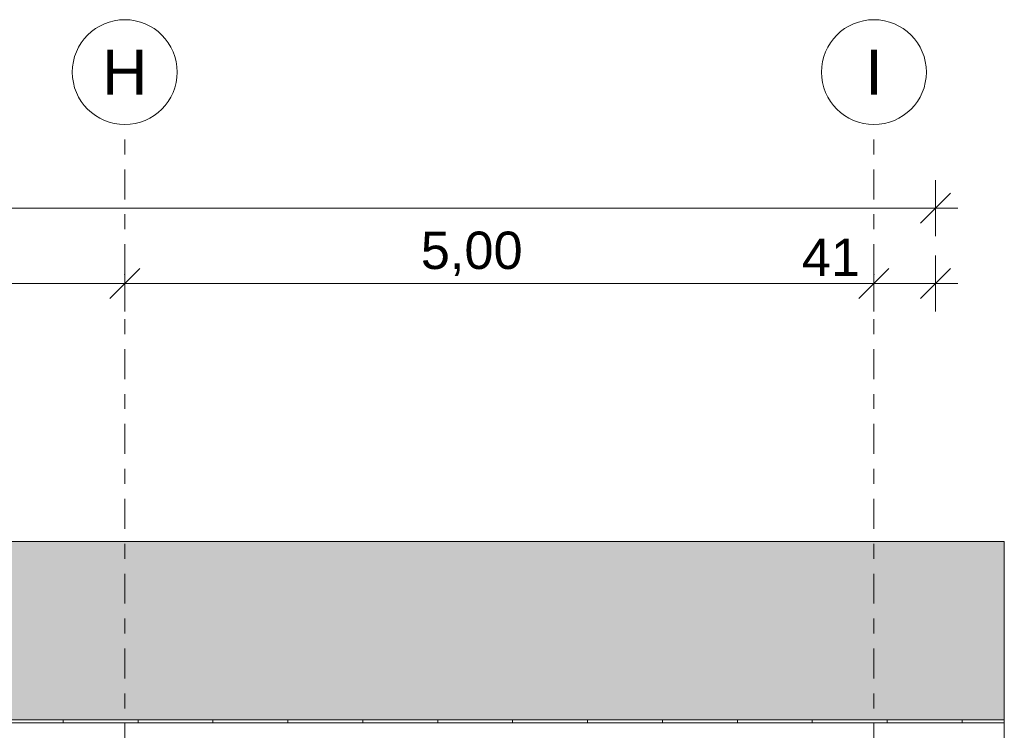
# Model space of a CAD drawing. Header units: metres. Extents: x -4 to 112, y -27 to 26.
# Tile 125 of 167: x 52.05 to 58.62, y 5.95 to 10.7. Entities that reach past the tile are written whole.
import ezdxf
from ezdxf.enums import TextEntityAlignment as Align

# ---------------------------------------------------------------- set-up
doc = ezdxf.new("R2010")
doc.units = ezdxf.units.M
doc.header["$MEASUREMENT"] = 0
doc.linetypes.add('Raster', pattern=[0.4, 0.2, -0.1, 0, -0.1])
for name, color, linetype in [('30 Dachaufbau', 7, 'Continuous'), ('90 Achsraster', 7, 'Continuous'), ('94 Genehmigungsplanung Bemaßung', 7, 'Continuous')]:
    doc.layers.add(name, color=color, linetype=linetype)
doc.styles.add('ERSTELLTER_STIL_1', font='arial.ttf')
doc.styles.add('ERSTELLTER_STIL_2', font='arial.ttf')
doc.dimstyles.new('ERSTELLTER_STIL__1', dxfattribs={"dimtxt": 0.25, "dimasz": 0.19, "dimexe": 0.18, "dimexo": 0.1, "dimgap": 0, "dimtad": 1, "dimtih": 1, "dimtoh": 1, "dimzin": 0, "dimdsep": 46, "dimtxsty": 'ERSTELLTER_STIL_2', "dimblk": 'ARROWHEAD_6', "dimblk1": 'ARROWHEAD_6', "dimblk2": 'ARROWHEAD_6', "dimcen": 0.09, "dimclrd": 7, "dimclre": 7, "dimclrt": 7, "dimazin": 0, "dimtfac": 1, "dimtdec": 4, "dimtmove": 0, "dimatfit": 3, "dimfxl": 1, "dimtolj": 1, "dimtzin": 0, "dimarcsym": 0})

# ---------------------------------------------------------------- blocks, each defined once
blk = doc.blocks.new('*X3', base_point=(27236.1321, 0))
at = {"layer": '30 Dachaufbau', "linetype": 'Continuous', "lineweight": 0, "true_color": 0x000000}
blk.add_hatch(color=18, dxfattribs=at).paths.add_polyline_path([(22.8511, 7.2143), (16.8411, 7.2143), (16.8411, 6.0233), (58.6225, 6.0233), (58.6225, 7.2143), (37.6511, 7.2143), (37.6511, 7.0042), (22.8511, 7.0042)])
blk = doc.blocks.new('*X4', base_point=(27236.1321, 0))
at = {"layer": '30 Dachaufbau', "color": 7, "linetype": 'Continuous', "lineweight": 13}
for p, q in [((52.3411, 6.0035), (52.3411, 6.0233)), ((52.3411, 6.0035), (52.3411, 6.0233)), ((52.8411, 6.0035), (52.8411, 6.0233)), ((52.8411, 6.0035), (52.8411, 6.0233)), ((53.3411, 6.0035), (53.3411, 6.0233)), ((53.3411, 6.0035), (53.3411, 6.0233)), ((53.8411, 6.0035), (53.8411, 6.0233)), ((53.8411, 6.0035), (53.8411, 6.0233)), ((54.3411, 6.0035), (54.3411, 6.0233)), ((54.3411, 6.0035), (54.3411, 6.0233)), ((54.8411, 6.0035), (54.8411, 6.0233)), ((54.8411, 6.0035), (54.8411, 6.0233)), ((55.3411, 6.0035), (55.3411, 6.0233)), ((55.3411, 6.0035), (55.3411, 6.0233)), ((55.8411, 6.0035), (55.8411, 6.0233)), ((55.8411, 6.0035), (55.8411, 6.0233)), ((56.3411, 6.0035), (56.3411, 6.0233)), ((56.3411, 6.0035), (56.3411, 6.0233)), ((56.8411, 6.0035), (56.8411, 6.0233)), ((56.8411, 6.0035), (56.8411, 6.0233)), ((57.3411, 6.0035), (57.3411, 6.0233)), ((57.3411, 6.0035), (57.3411, 6.0233)), ((57.8411, 6.0035), (57.8411, 6.0233)), ((57.8411, 6.0035), (57.8411, 6.0233)), ((58.3411, 6.0035), (58.3411, 6.0233)), ((58.3411, 6.0035), (58.3411, 6.0233))]:
    blk.add_line(p, q, dxfattribs=at)
blk = doc.blocks.new('Standard-Rastermarker[10]_1', base_point=(52.7525, 10))
at = {"layer": '90 Achsraster', "color": 14, "linetype": 'Raster', "lineweight": 18, "true_color": 0xa80000}
for p, q in [((52.7525, 9), (52.7525, 10)), ((52.7525, 9), (52.7525, -1)), ((52.7525, -1), (52.7525, -2))]:
    blk.add_line(p, q, dxfattribs=at)
at = {"layer": '90 Achsraster', "color": 14, "linetype": 'Continuous', "lineweight": 18, "true_color": 0xa80000, "flags": 128}
for points in [[(52.7525, 10, 1), (52.7525, 10.7, 1)], [(52.7525, -2.7, 1), (52.7525, -2, 1)]]:
    blk.add_lwpolyline(points, format="xyb", close=True, dxfattribs=at)
at = {"layer": '90 Achsraster', "color": 14, "linetype": 'Raster', "lineweight": 18, "true_color": 0xa80000}
for p in [(52.7525, 9), (52.7525, 9), (52.7525, -1), (52.7525, -1)]:
    blk.add_point(p, dxfattribs=at)
at = {"layer": '90 Achsraster', "color": 14, "lineweight": 18, "true_color": 0xa80000, "style": 'ERSTELLTER_STIL_1'}
for tag, p in [('AC_MarkerText_1_0', (52.7525, 10.5)), ('AC_MarkerText_1_1', (52.7525, -2.2))]:
    blk.add_attdef(tag, text='', height=0.3, rotation=360, dxfattribs=at).set_placement(p, align=Align.TOP_CENTER)
blk = doc.blocks.new('Standard-Rastermarker[12]_1', base_point=(57.7525, 10))
at = {"layer": '90 Achsraster', "color": 14, "linetype": 'Raster', "lineweight": 18, "true_color": 0xa80000}
for p, q in [((57.7525, 9), (57.7525, 10)), ((57.7525, 9), (57.7525, -1)), ((57.7525, -1), (57.7525, -2))]:
    blk.add_line(p, q, dxfattribs=at)
at = {"layer": '90 Achsraster', "color": 14, "linetype": 'Continuous', "lineweight": 18, "true_color": 0xa80000, "flags": 128}
for points in [[(57.7525, 10, 1), (57.7525, 10.7, 1)], [(57.7525, -2.7, 1), (57.7525, -2, 1)]]:
    blk.add_lwpolyline(points, format="xyb", close=True, dxfattribs=at)
at = {"layer": '90 Achsraster', "color": 14, "linetype": 'Raster', "lineweight": 18, "true_color": 0xa80000}
for p in [(57.7525, 9), (57.7525, 9), (57.7525, -1), (57.7525, -1)]:
    blk.add_point(p, dxfattribs=at)
at = {"layer": '90 Achsraster', "color": 14, "lineweight": 18, "true_color": 0xa80000, "style": 'ERSTELLTER_STIL_1'}
for tag, p in [('AC_MarkerText_1_0', (57.7525, 10.5)), ('AC_MarkerText_1_1', (57.7525, -2.2))]:
    blk.add_attdef(tag, text='', height=0.3, rotation=360, dxfattribs=at).set_placement(p, align=Align.TOP_CENTER)
blk = doc.blocks.new('*D32', base_point=(27236.1321, 0))
at = {"layer": '94 Genehmigungsplanung Bemaßung', "color": 7, "linetype": 'Continuous', "lineweight": 13}
for p, q in [((47.7511, 8.7509), (47.7511, 9.1259)), ((52.7525, 8.7509), (52.7525, 9.1259)), ((47.8511, 9.0384), (47.6511, 8.8384)), ((52.8525, 9.0384), (52.6525, 8.8384)), ((47.7511, 8.9384), (52.7525, 8.9384))]:
    blk.add_line(p, q, dxfattribs=at)
at = {"layer": '94 Genehmigungsplanung Bemaßung', "color": 7, "lineweight": 13, "insert": (49.9181, 8.9884), "char_height": 0.25, "attachment_point": 7, "style": 'ERSTELLTER_STIL_2'}
blk.add_mtext('\\A1;{\\pql;\\fArial|b0|i0|c0|p0;\\W1.000000;5,00}', dxfattribs=at)
blk = doc.blocks.new('ARROWHEAD_6')
at = {"color": 0, "linetype": 'Continuous', "lineweight": 0}
for p, q in [((-0.5, -0.5), (0.5, 0.5)), ((0, 0), (-1, 0))]:
    blk.add_line(p, q, dxfattribs=at)
blk = doc.blocks.new('*D33', base_point=(27236.1321, 0))
at = {"layer": '94 Genehmigungsplanung Bemaßung', "color": 7, "linetype": 'Continuous', "lineweight": 13}
for p, q in [((52.7525, 8.7509), (52.7525, 9.1259)), ((57.7525, 8.7509), (57.7525, 9.1259)), ((52.8525, 9.0384), (52.6525, 8.8384)), ((57.8525, 9.0384), (57.6525, 8.8384)), ((52.7525, 8.9384), (57.7525, 8.9384))]:
    blk.add_line(p, q, dxfattribs=at)
at = {"layer": '94 Genehmigungsplanung Bemaßung', "color": 7, "lineweight": 13, "char_height": 0.25, "attachment_point": 7, "style": 'ERSTELLTER_STIL_2'}
for s, insert in [('\\A1;{\\pql;\\fArial|b0|i0|c0|p0;\\W1.000000;5,00}', (54.7282, 8.9884)), ('\\A1;{\\pql;\\fArial|b0|i0|c0|p0;\\W1.000000;41}', (57.2711, 8.9884))]:
    blk.add_mtext(s, dxfattribs=dict(at, insert=insert))
blk = doc.blocks.new('*D34', base_point=(27236.1321, 0))
at = {"layer": '94 Genehmigungsplanung Bemaßung', "color": 7, "linetype": 'Continuous', "lineweight": 13}
for p, q in [((57.7525, 8.7509), (57.7525, 9.1259)), ((58.1625, 8.7509), (58.1625, 9.1259)), ((57.8525, 9.0384), (57.6525, 8.8384)), ((58.0625, 8.8384), (58.2625, 9.0384)), ((57.7525, 8.9384), (58.1625, 8.9384)), ((58.1625, 8.9384), (58.3125, 8.9384))]:
    blk.add_line(p, q, dxfattribs=at)
blk = doc.blocks.new('*D38', base_point=(27236.1321, 0))
at = {"layer": '94 Genehmigungsplanung Bemaßung', "color": 7, "linetype": 'Continuous', "lineweight": 13}
for p, q in [((17.3411, 9.2531), (17.3411, 9.6281)), ((58.1625, 9.2531), (58.1625, 9.6281)), ((17.4411, 9.5406), (17.2411, 9.3406)), ((58.0625, 9.3406), (58.2625, 9.5406)), ((17.1911, 9.4406), (17.3411, 9.4406)), ((17.3411, 9.4406), (58.1625, 9.4406)), ((58.1625, 9.4406), (58.3125, 9.4406))]:
    blk.add_line(p, q, dxfattribs=at)
at = {"layer": '94 Genehmigungsplanung Bemaßung', "color": 7, "lineweight": 13, "insert": (37.3228, 9.4906), "char_height": 0.25, "attachment_point": 7, "style": 'ERSTELLTER_STIL_2'}
blk.add_mtext('\\A1;{\\pql;\\fArial|b0|i0|c0|p0;\\W1.000000;40,82}', dxfattribs=at)

msp = doc.modelspace()

# ---------------------------------------------------------------- linework, layer by layer
at = {"layer": '30 Dachaufbau', "color": 7, "linetype": 'Continuous', "lineweight": 13}
for p, q in [((58.6225, 7.2143), (37.6511, 7.2143)), ((58.6225, 6.0233), (58.6225, 7.2143)), ((16.8411, 6.0233), (58.6225, 6.0233)), ((58.6225, 6.0035), (16.8411, 6.0035)), ((58.6225, 6.0035), (58.6225, 6.0233)), ((58.6225, 5.9044), (58.6225, 6.0035))]:
    msp.add_line(p, q, dxfattribs=at)

# ---------------------------------------------------------------- block references
at = {"layer": '30 Dachaufbau', "lineweight": 0}
for name in ['*X3', '*X4']:
    msp.add_blockref(name, (27236.1321, 0), dxfattribs=at)
at = {"layer": '90 Achsraster', "color": 7, "linetype": 'Continuous', "lineweight": 18}
ref = msp.add_blockref('Standard-Rastermarker[10]_1', (52.7525, 10), dxfattribs=at)
ref.add_attrib('AC_MarkerText_1', 'H', dxfattribs={"color": 14, "lineweight": 18, "true_color": 0xa80000, "height": 0.3, "rotation": 360, "style": 'ERSTELLTER_STIL_1'}).set_placement((52.7525, 10.5), align=Align.TOP_CENTER)
ref.add_attrib('AC_MarkerText_1_1', 'H', dxfattribs={"color": 14, "lineweight": 18, "true_color": 0xa80000, "height": 0.3, "rotation": 360, "style": 'ERSTELLTER_STIL_1'}).set_placement((52.7525, -2.2), align=Align.TOP_CENTER)
ref = msp.add_blockref('Standard-Rastermarker[12]_1', (57.7525, 10), dxfattribs=at)
ref.add_attrib('AC_MarkerText_1', 'I', dxfattribs={"color": 14, "lineweight": 18, "true_color": 0xa80000, "height": 0.3, "rotation": 360, "style": 'ERSTELLTER_STIL_1'}).set_placement((57.7525, 10.5), align=Align.TOP_CENTER)
ref.add_attrib('AC_MarkerText_1_1', 'I', dxfattribs={"color": 14, "lineweight": 18, "true_color": 0xa80000, "height": 0.3, "rotation": 360, "style": 'ERSTELLTER_STIL_1'}).set_placement((57.7525, -2.2), align=Align.TOP_CENTER)

# ---------------------------------------------------------------- dimensions: what is measured, and where the dimension line sits
at = {"layer": '94 Genehmigungsplanung Bemaßung', "color": 7, "linetype": 'Continuous', "lineweight": 13}
for base, p1, p2, picture, middle in [((52.7525, 8.9384), (47.7511, 10.35), (52.7525, 10.35), '*D32', (50.2418, 9.1134)), ((57.7525, 8.9384), (52.7525, 10.35), (57.7525, 10.35), '*D33', (55.0518, 9.1134)), ((58.1625, 8.9384), (57.7525, 10.35), (58.1625, -0.1), '*D34', (57.4614, 9.1134)), ((58.1625, 9.4406), (17.3411, 1.2), (58.1625, -0.1), '*D38', (37.7416, 9.6156))]:
    dim = msp.add_linear_dim(base=base, p1=p1, p2=p2, dimstyle='ERSTELLTER_STIL__1', dxfattribs=at)
    dim.commit()
    dim.dimension.update_dxf_attribs({"geometry": picture, "text_midpoint": middle, "dimtype": 160})

doc.saveas('drawing.dxf')
